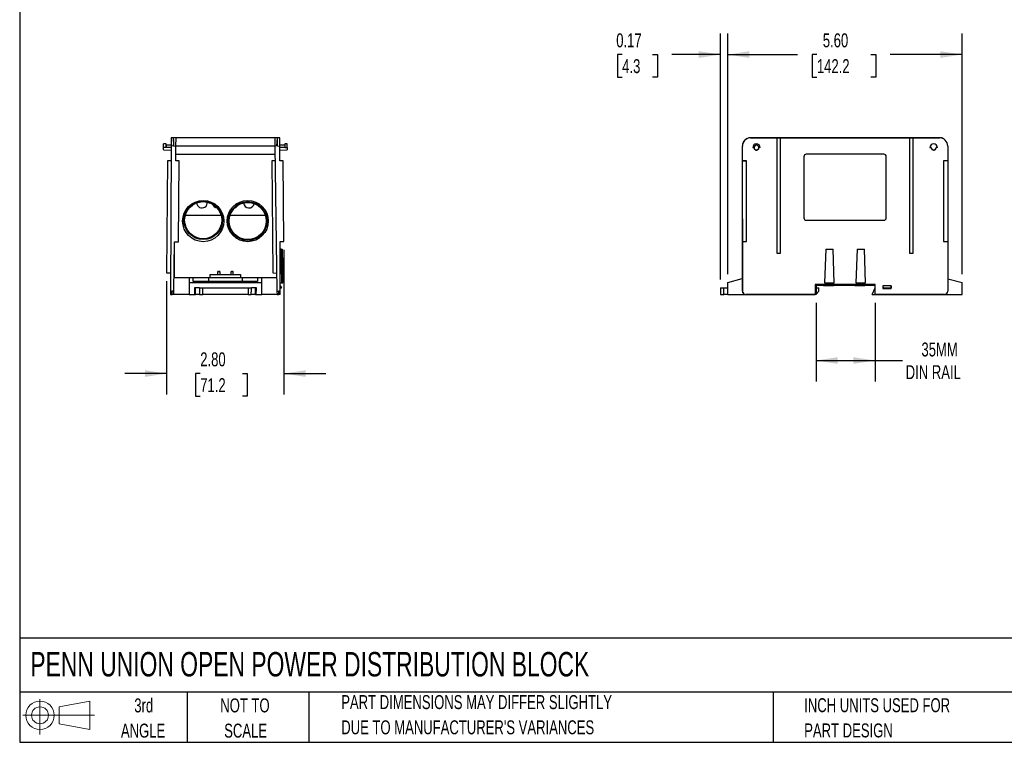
# Model space of a CAD drawing. Header units: inches. Extents: x 1 to 43, y 1 to 33.
# Tile 1 of 3: x 1 to 24.5, y 1 to 18.2. Entities that reach past the tile are written whole.
import ezdxf

# ---------------------------------------------------------------- set-up
doc = ezdxf.new("R2010")
doc.units = ezdxf.units.IN
doc.header["$LTSCALE"] = 4
doc.header["$MEASUREMENT"] = 0
doc.layers.add('DIMENSIONS', color=140, linetype='Continuous', lineweight=25)
doc.layers.add('TEXT', color=140, linetype='Continuous', lineweight=25)
doc.layers.add('SLD-DEFPOINTS', color=7, linetype='Continuous')
doc.styles.add('SLDTEXTSTYLE0', font='TXT', dxfattribs={"width": 0.7})
doc.dimstyles.new('SLDDIMSTYLE0', dxfattribs={"dimtxt": 0.339844, "dimasz": 0.52, "dimexe": 0, "dimexo": 0.0625, "dimgap": 0.084961, "dimtad": 0, "dimtih": 1, "dimtoh": 1, "dimrnd": 1e-09, "dimzin": 4, "dimdsep": 46, "dimtxsty": 'SLDTEXTSTYLE0', "dimsah": 1, "dimcen": 0.09, "dimadec": 0, "dimazin": 1, "dimtfac": 1, "dimtofl": 0, "dimtmove": 0, "dimatfit": 3, "dimfxl": 0, "dimfrac": 2, "dimtolj": 1, "dimtzin": 12, "dimarcsym": 0})
doc.dimstyles.new('SLDDIMSTYLE1', dxfattribs={"dimtxt": 0.339844, "dimasz": 0.52, "dimexe": 0, "dimexo": 0.0625, "dimgap": 0.084961, "dimtad": 0, "dimtih": 1, "dimtoh": 1, "dimrnd": 1e-09, "dimdsep": 46, "dimtxsty": 'SLDTEXTSTYLE0', "dimsah": 1, "dimcen": 0.09, "dimadec": 0, "dimazin": 2, "dimtfac": 1, "dimtmove": 0, "dimatfit": 0, "dimfxl": 0, "dimfrac": 2, "dimtolj": 1, "dimtzin": 12, "dimarcsym": 0})
doc.dimstyles.new('SLDDIMSTYLE2', dxfattribs={"dimtxt": 0.339844, "dimasz": 0.52, "dimexe": 0, "dimexo": 0.0625, "dimgap": 0.084961, "dimtad": 0, "dimtih": 1, "dimtoh": 1, "dimrnd": 1e-09, "dimzin": 12, "dimdsep": 46, "dimtxsty": 'SLDTEXTSTYLE0', "dimsah": 1, "dimcen": 0.09, "dimadec": 0, "dimazin": 3, "dimtfac": 1, "dimtofl": 0, "dimtmove": 0, "dimatfit": 3, "dimfxl": 0, "dimfrac": 2, "dimtolj": 1, "dimtzin": 12, "dimarcsym": 0})
doc.dimstyles.new('SLDDIMSTYLE4', dxfattribs={"dimtxt": 0.339844, "dimasz": 0.52, "dimexe": 0, "dimexo": 0.0625, "dimgap": 0.084961, "dimtad": 0, "dimtih": 1, "dimtoh": 1, "dimrnd": 1e-09, "dimzin": 4, "dimdsep": 46, "dimtxsty": 'SLDTEXTSTYLE0', "dimsah": 1, "dimcen": 0.09, "dimadec": 0, "dimazin": 1, "dimtfac": 1, "dimtmove": 0, "dimatfit": 0, "dimfxl": 0, "dimfrac": 2, "dimtolj": 1, "dimtzin": 12, "dimarcsym": 0})

# ---------------------------------------------------------------- blocks, each defined once
blk = doc.blocks.new('Block11')
at = {"color": 7, "linetype": 'Continuous', "lineweight": 18}
for p, q in [((0.408, 0.836), (0.408, 0)), ((0.863, 0.656), (1.602, 0.792)), ((1.602, 0.792), (1.602, 0.115)), ((0.863, 0.251), (0.863, 0.656)), ((0, 0.454), (1.712, 0.454)), ((0.863, 0.251), (1.602, 0.115))]:
    blk.add_line(p, q, dxfattribs=at)
for radius in [0.339, 0.202]:
    blk.add_circle((0.408, 0.454), radius, dxfattribs=at)
blk = doc.blocks.new('Block12')
at = {"layer": 'SLD-DEFPOINTS'}
blk.add_blockref('Block11', (0, 0), dxfattribs=at)
blk = doc.blocks.new('_D')
at = {"layer": 'DIMENSIONS'}
for p, q in [((17.909, 12.172), (17.909, 17.915)), ((23.508, 12.172), (23.508, 17.915)), ((17.909, 17.415), (19.579, 17.415)), ((20.04, 17.415), (19.926, 17.415)), ((19.926, 17.415), (19.926, 16.875)), ((21.332, 17.415), (21.447, 17.415)), ((21.447, 17.415), (21.447, 16.875)), ((23.508, 17.415), (21.793, 17.415)), ((19.926, 16.875), (20.04, 16.875)), ((21.447, 16.875), (21.332, 16.875))]:
    blk.add_line(p, q, dxfattribs=at)
for points in [[(17.909, 17.415), (18.429, 17.335), (18.429, 17.495)], [(23.508, 17.415), (22.988, 17.495), (22.988, 17.335)]]:
    blk.add_solid(points, dxfattribs=at)
at = {"layer": 'DIMENSIONS', "char_height": 0.3333, "attachment_point": 1, "style": 'SLDTEXTSTYLE0'}
for s, insert in [('5.60', (20.181, 17.921)), ('142.2', (20.04, 17.305))]:
    blk.add_mtext(s, dxfattribs=dict(at, insert=insert))
blk = doc.blocks.new('_D_1')
at = {"layer": 'DIMENSIONS'}
for p, q in [((17.738, 12.046), (17.738, 17.915)), ((17.909, 12.172), (17.909, 17.915)), ((15.39, 17.415), (15.275, 17.415)), ((15.275, 17.415), (15.275, 16.875)), ((16.117, 17.415), (16.231, 17.415)), ((16.231, 17.415), (16.231, 16.875)), ((17.738, 17.415), (16.577, 17.415)), ((17.909, 17.415), (18.909, 17.415)), ((15.275, 16.875), (15.39, 16.875)), ((16.231, 16.875), (16.117, 16.875))]:
    blk.add_line(p, q, dxfattribs=at)
for points in [[(17.738, 17.415), (17.218, 17.495), (17.218, 17.335)], [(17.909, 17.415), (18.429, 17.335), (18.429, 17.495)]]:
    blk.add_solid(points, dxfattribs=at)
at = {"layer": 'DIMENSIONS', "char_height": 0.3333, "attachment_point": 1, "style": 'SLDTEXTSTYLE0'}
for s, insert in [('0.17', (15.248, 17.921)), ('4.3', (15.39, 17.305))]:
    blk.add_mtext(s, dxfattribs=dict(at, insert=insert))
blk = doc.blocks.new('_D_2')
at = {"layer": 'DIMENSIONS'}
for p, q in [((20.02, 11.489), (20.02, 9.612)), ((21.43, 11.491), (21.43, 9.612)), ((20.02, 10.112), (21.43, 10.112)), ((21.43, 10.112), (22.085, 10.112))]:
    blk.add_line(p, q, dxfattribs=at)
for points in [[(20.02, 10.112), (20.54, 10.032), (20.54, 10.192)], [(21.43, 10.112), (20.91, 10.192), (20.91, 10.032)]]:
    blk.add_solid(points, dxfattribs=at)
at = {"layer": 'DIMENSIONS', "char_height": 0.3333, "attachment_point": 1, "style": 'SLDTEXTSTYLE0'}
for s, insert in [('35MM', (22.537, 10.542)), ('DIN RAIL', (22.161, 10.001))]:
    blk.add_mtext(s, dxfattribs=dict(at, insert=insert))
blk = doc.blocks.new('_D_8')
at = {"layer": 'DIMENSIONS'}
for p, q in [((7.312, 12.751), (7.312, 9.301)), ((4.51, 12.004), (4.51, 9.301)), ((4.51, 9.801), (3.51, 9.801)), ((5.312, 9.801), (5.198, 9.801)), ((5.198, 9.801), (5.198, 9.261)), ((6.322, 9.801), (6.436, 9.801)), ((6.436, 9.801), (6.436, 9.261)), ((7.312, 9.801), (8.312, 9.801)), ((5.198, 9.261), (5.312, 9.261)), ((6.436, 9.261), (6.322, 9.261))]:
    blk.add_line(p, q, dxfattribs=at)
for points in [[(4.51, 9.801), (3.99, 9.881), (3.99, 9.721)], [(7.312, 9.801), (7.832, 9.721), (7.832, 9.881)]]:
    blk.add_solid(points, dxfattribs=at)
at = {"layer": 'DIMENSIONS', "char_height": 0.3333, "attachment_point": 1, "style": 'SLDTEXTSTYLE0'}
for s, insert in [('2.80', (5.312, 10.307)), ('71.2', (5.312, 9.691))]:
    blk.add_mtext(s, dxfattribs=dict(at, insert=insert))

msp = doc.modelspace()

# ---------------------------------------------------------------- linework, layer by layer
for p, q in [((4.617, 15.429), (4.616, 15.232)), ((4.676, 15.429), (4.617, 15.429)), ((7.153, 15.429), (4.674, 15.429)), ((4.684, 15.233), (4.674, 15.429)), ((4.676, 15.429), (4.676, 15.429)), ((4.676, 15.429), (4.676, 15.429)), ((4.732, 15.231), (4.735, 15.428)), ((7.094, 15.428), (7.097, 15.231)), ((7.144, 15.233), (7.154, 15.429)), ((7.153, 15.429), (7.152, 15.429)), ((7.153, 15.429), (7.153, 15.429)), ((7.212, 15.429), (7.153, 15.429)), ((7.212, 15.232), (7.212, 15.429)), ((18.293, 15.342), (18.292, 15.34)), ((18.457, 15.429), (18.456, 15.429)), ((18.457, 15.429), (18.456, 15.429)), ((18.456, 15.429), (18.456, 15.429)), ((18.457, 15.429), (19.084, 15.429)), ((18.458, 15.429), (18.457, 15.429)), ((22.966, 15.429), (18.458, 15.429)), ((19.084, 15.429), (19.084, 12.674)), ((19.084, 15.429), (19.171, 15.429)), ((19.084, 15.429), (19.084, 15.429)), ((19.171, 12.674), (19.171, 15.429)), ((19.171, 15.429), (22.254, 15.429)), ((19.171, 15.429), (19.171, 15.429)), ((22.254, 15.429), (22.254, 12.674)), ((22.254, 15.429), (22.34, 15.429)), ((22.254, 15.429), (22.254, 15.429)), ((22.34, 12.674), (22.34, 15.429)), ((22.34, 15.429), (22.967, 15.429)), ((22.34, 15.429), (22.34, 15.429)), ((22.967, 15.429), (22.966, 15.429)), ((23.055, 15.408), (23.054, 15.409)), ((4.437, 15.195), (4.438, 15.284)), ((4.496, 15.195), (4.437, 15.195)), ((4.437, 15.139), (4.616, 15.135)), ((4.437, 15.139), (4.616, 15.135)), ((4.494, 15.283), (4.438, 15.284)), ((4.497, 15.283), (4.494, 15.283)), ((4.494, 15.283), (4.496, 15.195)), ((4.617, 15.253), (4.494, 15.252)), ((4.496, 15.194), (4.497, 15.283)), ((4.616, 15.194), (4.496, 15.195)), ((4.616, 15.253), (4.497, 15.252)), ((4.616, 15.232), (4.604, 11.769)), ((4.677, 15.233), (4.616, 15.232)), ((4.677, 15.233), (4.732, 15.231)), ((4.727, 14.878), (4.732, 15.231)), ((4.732, 15.233), (7.097, 15.233)), ((7.097, 15.229), (4.732, 15.229)), ((7.158, 15.233), (7.097, 15.231)), ((7.097, 15.231), (7.145, 11.769)), ((7.158, 15.233), (7.212, 15.232)), ((7.332, 15.252), (7.211, 15.253)), ((7.332, 15.252), (7.212, 15.253)), ((7.214, 14.879), (7.212, 15.232)), ((7.332, 15.195), (7.213, 15.194)), ((7.213, 15.135), (7.392, 15.139)), ((7.39, 15.284), (7.331, 15.283)), ((7.331, 15.283), (7.332, 15.195)), ((7.332, 15.195), (7.391, 15.195)), ((7.391, 15.195), (7.39, 15.284)), ((18.26, 15.233), (18.259, 15.231)), ((18.259, 15.232), (18.259, 15.231)), ((18.259, 15.232), (18.259, 15.232)), ((18.259, 15.231), (18.26, 11.769)), ((18.26, 15.233), (18.261, 15.232)), ((18.261, 14.879), (18.261, 15.232)), ((18.54, 15.195), (18.508, 15.195)), ((18.508, 15.195), (18.539, 15.195)), ((18.508, 15.195), (18.508, 15.195)), ((18.685, 15.195), (18.652, 15.195)), ((18.685, 15.195), (18.653, 15.195)), ((18.685, 15.195), (18.685, 15.195)), ((22.74, 15.195), (22.773, 15.195)), ((22.74, 15.195), (22.74, 15.195)), ((22.772, 15.195), (22.74, 15.195)), ((22.772, 15.195), (22.773, 15.195)), ((22.885, 15.195), (22.886, 15.195)), ((22.917, 15.195), (22.885, 15.195)), ((22.917, 15.195), (22.886, 15.195)), ((22.917, 15.195), (22.917, 15.195)), ((23.164, 15.232), (23.164, 14.879)), ((4.533, 14.878), (4.51, 12.204)), ((4.615, 14.879), (4.533, 14.878)), ((4.809, 14.876), (4.727, 14.878)), ((4.729, 15.036), (7.099, 15.036)), ((4.792, 12.948), (4.809, 14.876)), ((7.102, 14.878), (7.02, 14.876)), ((7.02, 14.876), (7.043, 12.202)), ((7.295, 14.878), (7.214, 14.879)), ((7.312, 12.951), (7.295, 14.878)), ((18.262, 14.878), (18.261, 14.879)), ((18.36, 14.879), (18.261, 14.879)), ((18.262, 12.951), (18.262, 14.878)), ((18.262, 14.878), (18.359, 14.878)), ((18.358, 12.951), (18.359, 14.878)), ((18.359, 14.878), (18.36, 14.879)), ((18.36, 12.95), (18.36, 14.879)), ((19.728, 14.976), (19.728, 13.52)), ((21.638, 15.035), (19.787, 15.035)), ((19.787, 15.035), (19.787, 15.035)), ((21.638, 15.035), (19.787, 15.035)), ((21.638, 15.035), (21.638, 15.035)), ((21.697, 13.52), (21.697, 14.976)), ((23.065, 14.879), (23.065, 12.95)), ((23.065, 14.879), (23.066, 14.878)), ((23.164, 14.879), (23.065, 14.879)), ((23.066, 14.878), (23.066, 12.951)), ((23.166, 14.878), (23.066, 14.878)), ((23.164, 14.879), (23.166, 14.878)), ((23.166, 14.878), (23.166, 12.951)), ((4.956, 13.579), (5.81, 13.579)), ((6.025, 13.579), (6.867, 13.579)), ((19.787, 13.46), (21.638, 13.46)), ((4.683, 11.769), (4.7, 12.949)), ((4.7, 12.949), (4.792, 12.948)), ((7.22, 12.95), (7.312, 12.951)), ((7.225, 11.769), (7.22, 12.95)), ((18.261, 12.95), (18.262, 12.951)), ((18.261, 12.95), (18.36, 12.95)), ((18.261, 11.769), (18.261, 12.95)), ((18.262, 12.951), (18.358, 12.951)), ((18.36, 12.95), (18.358, 12.951)), ((23.065, 12.95), (23.066, 12.951)), ((23.065, 12.95), (23.164, 12.95)), ((23.066, 12.951), (23.166, 12.951)), ((23.166, 12.951), (23.164, 12.95)), ((23.164, 12.95), (23.164, 11.769)), ((23.164, 12.948), (23.166, 12.948)), ((23.166, 12.951), (23.166, 12.948)), ((7.247, 12.773), (7.221, 12.773)), ((7.261, 11.966), (7.247, 12.773)), ((7.247, 12.773), (7.267, 12.773)), ((7.267, 12.773), (7.281, 11.966)), ((20.25, 12.773), (20.222, 11.966)), ((20.25, 12.773), (20.427, 12.773)), ((20.455, 11.966), (20.427, 12.773)), ((20.998, 12.773), (20.97, 11.966)), ((20.998, 12.773), (21.175, 12.773)), ((21.203, 11.966), (21.175, 12.773)), ((4.696, 12.083), (4.696, 12.648)), ((19.084, 12.674), (19.171, 12.674)), ((22.254, 12.674), (22.34, 12.674)), ((5.747, 12.24), (5.767, 12.24)), ((6.062, 12.24), (6.082, 12.24)), ((4.51, 12.204), (4.605, 12.202)), ((5.048, 12.083), (4.696, 12.083)), ((5.146, 12.083), (5.048, 12.083)), ((5.048, 12.083), (5.048, 11.972)), ((5.509, 12.083), (5.146, 12.083)), ((5.146, 11.999), (5.146, 12.083)), ((6.682, 11.999), (5.146, 11.999)), ((6.32, 12.083), (5.509, 12.083)), ((5.509, 12.083), (5.509, 11.999)), ((5.552, 12.083), (5.552, 12.169)), ((5.552, 12.169), (6.276, 12.169)), ((5.727, 12.22), (5.727, 12.169)), ((5.786, 12.169), (5.786, 12.22)), ((6.042, 12.22), (6.042, 12.169)), ((6.101, 12.169), (6.101, 12.22)), ((6.276, 12.169), (6.276, 12.083)), ((6.682, 12.083), (6.32, 12.083)), ((6.32, 11.999), (6.32, 12.083)), ((6.78, 12.083), (6.682, 12.083)), ((6.682, 12.083), (6.682, 11.999)), ((7.133, 12.083), (6.78, 12.083)), ((6.78, 11.972), (6.78, 12.083)), ((7.043, 12.202), (7.139, 12.201)), ((7.133, 12.201), (7.133, 12.083)), ((17.909, 11.972), (18.259, 12.066)), ((23.164, 12.064), (23.508, 11.972)), ((4.604, 11.769), (4.645, 11.768)), ((4.604, 11.769), (4.604, 11.691)), ((4.683, 11.769), (4.645, 11.768)), ((4.682, 11.69), (4.683, 11.769)), ((5.048, 11.972), (5.048, 11.689)), ((5.048, 11.972), (6.78, 11.972)), ((5.292, 11.846), (5.174, 11.846)), ((5.174, 11.846), (5.174, 11.768)), ((5.197, 11.772), (5.174, 11.772)), ((5.178, 11.768), (5.174, 11.768)), ((5.178, 11.768), (5.178, 11.689)), ((5.186, 11.772), (5.186, 11.758)), ((5.197, 11.768), (5.186, 11.768)), ((5.198, 11.689), (5.196, 11.846)), ((5.373, 11.846), (6.456, 11.846)), ((6.654, 11.846), (6.537, 11.846)), ((6.63, 11.689), (6.633, 11.846)), ((6.654, 11.772), (6.631, 11.772)), ((6.631, 11.768), (6.643, 11.768)), ((6.643, 11.758), (6.643, 11.772)), ((6.654, 11.768), (6.65, 11.768)), ((6.65, 11.689), (6.65, 11.768)), ((6.654, 11.768), (6.654, 11.846)), ((6.78, 11.689), (6.78, 11.972)), ((7.145, 11.769), (7.186, 11.768)), ((7.145, 11.769), (7.146, 11.69)), ((7.225, 11.769), (7.186, 11.768)), ((7.224, 11.966), (7.261, 11.966)), ((7.225, 11.895), (7.224, 11.895)), ((7.251, 11.837), (7.224, 11.835)), ((7.225, 11.895), (7.251, 11.85)), ((7.225, 11.691), (7.225, 11.769)), ((7.251, 11.837), (7.251, 11.85)), ((7.261, 11.966), (7.281, 11.966)), ((17.817, 11.846), (17.909, 11.846)), ((17.909, 11.689), (17.909, 11.972)), ((18.261, 11.769), (18.26, 11.768)), ((18.26, 11.769), (18.26, 11.768)), ((21.43, 11.926), (19.995, 11.926)), ((19.995, 11.926), (19.995, 11.691)), ((20.02, 11.905), (20.02, 11.689)), ((20.201, 11.905), (20.02, 11.905)), ((20.02, 11.846), (20.09, 11.846)), ((20.089, 11.768), (20.02, 11.699)), ((20.089, 11.768), (20.09, 11.846)), ((20.201, 11.905), (20.202, 11.926)), ((20.201, 11.905), (20.437, 11.905)), ((20.222, 11.966), (20.455, 11.966)), ((20.239, 11.966), (20.222, 11.966)), ((20.222, 11.966), (20.222, 11.966)), ((20.239, 11.966), (20.438, 11.966)), ((20.436, 11.926), (20.472, 11.926)), ((20.436, 11.926), (20.437, 11.905)), ((20.949, 11.905), (20.437, 11.905)), ((20.455, 11.966), (20.438, 11.966)), ((20.455, 11.966), (20.455, 11.966)), ((20.472, 11.926), (20.455, 11.926)), ((20.949, 11.905), (20.95, 11.926)), ((20.949, 11.905), (21.185, 11.905)), ((20.97, 11.966), (21.203, 11.966)), ((20.987, 11.966), (20.97, 11.966)), ((20.97, 11.966), (20.97, 11.966)), ((20.987, 11.966), (21.186, 11.966)), ((21.184, 11.926), (21.22, 11.926)), ((21.184, 11.926), (21.185, 11.905)), ((21.43, 11.905), (21.185, 11.905)), ((21.203, 11.966), (21.186, 11.966)), ((21.203, 11.966), (21.203, 11.966)), ((21.22, 11.926), (21.203, 11.926)), ((21.358, 11.689), (21.43, 11.851)), ((21.43, 11.691), (21.43, 11.926)), ((21.618, 11.895), (21.619, 11.85)), ((21.618, 11.895), (21.618, 11.835)), ((21.618, 11.895), (21.618, 11.895)), ((21.815, 11.895), (21.618, 11.895)), ((21.619, 11.837), (21.618, 11.835)), ((21.618, 11.835), (21.815, 11.835)), ((21.619, 11.837), (21.619, 11.85)), ((21.619, 11.85), (21.814, 11.85)), ((21.814, 11.837), (21.619, 11.837)), ((21.815, 11.895), (21.814, 11.85)), ((21.814, 11.85), (21.814, 11.837)), ((21.815, 11.835), (21.814, 11.837)), ((21.815, 11.895), (21.815, 11.895)), ((21.815, 11.835), (21.815, 11.895)), ((23.508, 11.689), (23.508, 11.972)), ((4.604, 11.691), (4.643, 11.689)), ((4.682, 11.69), (4.643, 11.689)), ((4.664, 11.689), (4.664, 11.69)), ((5.048, 11.689), (4.664, 11.689)), ((5.048, 11.689), (5.178, 11.689)), ((5.178, 11.758), (5.197, 11.758)), ((5.178, 11.689), (5.198, 11.689)), ((5.297, 11.689), (5.198, 11.689)), ((5.37, 11.689), (5.373, 11.689)), ((6.456, 11.689), (5.373, 11.689)), ((6.63, 11.689), (6.532, 11.689)), ((6.63, 11.689), (6.65, 11.689)), ((6.631, 11.758), (6.65, 11.758)), ((6.65, 11.689), (6.78, 11.689)), ((7.164, 11.689), (6.78, 11.689)), ((7.146, 11.69), (7.185, 11.689)), ((7.164, 11.689), (7.164, 11.69)), ((7.225, 11.691), (7.185, 11.689)), ((17.909, 11.689), (17.817, 11.689)), ((17.909, 11.689), (19.208, 11.689)), ((18.303, 11.698), (18.304, 11.698)), ((18.34, 11.691), (18.339, 11.689)), ((18.339, 11.689), (18.339, 11.689)), ((18.339, 11.689), (19.994, 11.689)), ((19.995, 11.691), (18.34, 11.691)), ((20.02, 11.689), (19.208, 11.689)), ((19.208, 11.689), (19.208, 11.689)), ((19.994, 11.689), (19.995, 11.691)), ((21.358, 11.689), (22.208, 11.689)), ((21.431, 11.689), (21.43, 11.691)), ((23.085, 11.691), (21.43, 11.691)), ((21.431, 11.689), (23.084, 11.689)), ((22.208, 11.689), (22.208, 11.689)), ((22.208, 11.689), (23.508, 11.689)), ((23.085, 11.691), (23.084, 11.689)), ((23.084, 11.689), (23.084, 11.689)), ((23.15, 11.725), (23.151, 11.726))]:
    msp.add_line(p, q)
for centre, radius in [((5.383, 13.441), 0.492), ((5.383, 13.461), 0.463), ((5.383, 13.461), 0.443), ((6.446, 13.441), 0.492), ((6.446, 13.441), 0.463), ((6.446, 13.441), 0.443)]:
    msp.add_circle(centre, radius)
for centre, radius, start, end in [((18.458, 15.233), 0.197, 90, 180), ((22.966, 15.233), 0.197, 61.1881, 90), ((18.596, 15.195), 0.0886, 0.0017, 179.9983), ((22.829, 15.195), 0.0886, 0.0017, 179.9983), ((5.353, 13.882), 0.128, 183.2308, 4.7882), ((5.727, 13.882), 0.128, 197.3789, 264.0715), ((6.101, 13.882), 0.128, 286.5798, 329.4177), ((6.475, 13.882), 0.128, 184.0484, 348.2895), ((5.747, 12.22), 0.0197, 90, 180), ((5.767, 12.22), 0.0197, 0, 90), ((6.062, 12.22), 0.0197, 90, 180), ((6.082, 12.22), 0.0197, 0, 90)]:
    msp.add_arc(centre, radius, start, end)
for centre, major_axis, ratio, start_param, end_param in [((4.674, 15.233), (0.002, 0.197), 0.017449, 4.712206, 6.282881), ((7.155, 15.233), (-0.002, 0.197), 0.017449, 4.712206, 6.282881), ((18.455, 15.232), (0.163, 0.111), 0.999771, 1.906549, 2.543625), ((18.455, 15.231), (0.178, 0.084), 0.999724, 2.112204, 2.700385), ((18.457, 15.233), (-0.051, 0.19), 0.999693, 6.023783, 7.594457), ((18.458, 15.232), (0.163, -0.111), 0.999771, 2.169087, 3.739761), ((18.455, 15.232), (0.163, 0.111), 0.999771, 1.436176, 1.590357), ((22.966, 15.233), (-0.051, 0.19), 0.999693, 5.560124, 6.023254), ((22.967, 15.232), (0.163, -0.111), 0.999771, 0.598043, 2.169144), ((19.787, 14.976), (0, 0.0591), 0.999992, 0, 1.570796), ((19.787, 14.976), (0, 0.0591), 0.999992, 0, 1.570796), ((21.638, 14.976), (0, 0.0591), 0.999992, 4.712389, 6.283185), ((21.638, 14.976), (0, 0.0591), 0.999992, 4.712389, 6.283185), ((19.787, 13.52), (0, 0.0591), 0.999992, 1.570796, 3.141593), ((21.638, 13.52), (0, 0.0591), 0.999992, 3.141593, 4.712389), ((4.644, 11.768), (0.0007, 0.0787), 0.017449, 3.141897, 4.712206), ((7.185, 11.768), (-0.0007, 0.0787), 0.017449, 3.141897, 4.712206), ((18.338, 11.769), (-0.0552, 0.0562), 0.999604, 0.795012, 1.902242), ((18.339, 11.768), (-0.0202, 0.0761), 0.999693, 1.311272, 2.881581), ((18.34, 11.769), (0.0485, 0.0621), 0.999592, 2.233898, 3.804207), ((23.085, 11.769), (0.0485, 0.0621), 0.999592, 3.804321, 5.375422), ((23.084, 11.768), (-0.0202, 0.0761), 0.999693, 2.88227, 3.864654)]:
    msp.add_ellipse(centre, major_axis=major_axis, ratio=ratio, start_param=start_param, end_param=end_param)
for points in [[(22.966, 15.429), (22.966, 15.429), (22.966, 15.429), (22.966, 15.429)], [(5.294, 11.846), (5.295, 11.794), (5.296, 11.741), (5.297, 11.689)], [(5.373, 11.689), (5.372, 11.741), (5.374, 11.794), (5.373, 11.846)], [(6.456, 11.846), (6.455, 11.794), (6.456, 11.741), (6.456, 11.689)], [(6.532, 11.689), (6.532, 11.741), (6.533, 11.794), (6.534, 11.846)], [(17.738, 11.846), (17.739, 11.794), (17.74, 11.741), (17.741, 11.689)], [(17.817, 11.689), (17.816, 11.741), (17.818, 11.794), (17.817, 11.846)]]:
    msp.add_open_spline(points, degree=3)
for points, knots in [([(4.437, 15.14), (4.437, 15.14), (4.437, 15.139), (4.437, 15.145), (4.437, 15.155), (4.437, 15.171), (4.437, 15.185), (4.437, 15.193), (4.437, 15.195)], [0, 0, 0, 0, 0.080193, 0.290336, 0.507708, 0.722234, 0.935689, 1, 1, 1, 1]), ([(7.391, 15.195), (7.391, 15.189), (7.391, 15.176), (7.391, 15.159), (7.392, 15.147), (7.392, 15.14), (7.392, 15.14), (7.392, 15.14)], [0, 0, 0, 0, 0.21639, 0.432538, 0.650616, 0.861783, 1, 1, 1, 1]), ([(18.537, 15.194), (18.538, 15.187), (18.539, 15.174), (18.55, 15.156), (18.565, 15.143), (18.583, 15.135), (18.604, 15.134), (18.623, 15.14), (18.639, 15.152), (18.651, 15.168), (18.655, 15.184), (18.655, 15.193), (18.655, 15.195)], [0, 0, 0, 0, 0.107196, 0.214276, 0.322306, 0.427045, 0.535901, 0.640446, 0.748685, 0.855195, 0.961115, 1, 1, 1, 1]), ([(18.652, 15.201), (18.651, 15.208), (18.649, 15.215), (18.644, 15.224), (18.642, 15.227), (18.638, 15.233), (18.635, 15.235), (18.627, 15.242), (18.621, 15.246), (18.608, 15.251), (18.601, 15.252), (18.586, 15.251), (18.579, 15.249), (18.57, 15.245), (18.567, 15.243), (18.561, 15.239), (18.558, 15.236), (18.546, 15.224), (18.54, 15.21), (18.54, 15.195)], [0.008877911, 0.008877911, 0.008877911, 0.008877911, 0.00941531, 0.00941531, 0.009684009, 0.009684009, 0.009952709, 0.009952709, 0.010490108, 0.010490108, 0.011027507, 0.011027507, 0.011564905, 0.011564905, 0.011833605, 0.011833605, 0.012102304, 0.012102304, 0.013177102, 0.013177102, 0.013177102, 0.013177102]), ([(18.652, 15.195), (18.652, 15.203), (18.651, 15.21), (18.647, 15.22), (18.645, 15.223), (18.641, 15.229), (18.638, 15.232), (18.626, 15.245), (18.611, 15.251), (18.589, 15.251), (18.582, 15.25), (18.572, 15.246), (18.568, 15.244), (18.562, 15.24), (18.559, 15.237), (18.546, 15.225), (18.54, 15.21), (18.54, 15.195)], [0, 0, 0, 0, 0.125, 0.125, 0.1875, 0.1875, 0.25, 0.25, 0.5, 0.5, 0.625, 0.625, 0.6875, 0.6875, 0.75, 0.75, 1, 1, 1, 1]), ([(18.54, 15.195), (18.54, 15.188), (18.542, 15.18), (18.546, 15.17), (18.548, 15.166), (18.553, 15.16), (18.555, 15.157), (18.561, 15.152), (18.564, 15.15), (18.57, 15.146), (18.573, 15.144), (18.58, 15.142), (18.584, 15.141), (18.592, 15.139), (18.595, 15.139), (18.603, 15.14), (18.607, 15.14), (18.614, 15.142), (18.618, 15.144), (18.628, 15.149), (18.634, 15.153), (18.641, 15.162), (18.643, 15.165), (18.647, 15.172), (18.648, 15.175), (18.652, 15.186), (18.653, 15.193), (18.652, 15.201)], [0.004297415, 0.004297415, 0.004297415, 0.004297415, 0.004869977, 0.004869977, 0.005156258, 0.005156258, 0.005442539, 0.005442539, 0.00572882, 0.00572882, 0.006015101, 0.006015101, 0.006301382, 0.006301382, 0.006587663, 0.006587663, 0.006873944, 0.006873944, 0.007160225, 0.007160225, 0.007732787, 0.007732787, 0.008019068, 0.008019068, 0.008305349, 0.008305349, 0.008877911, 0.008877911, 0.008877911, 0.008877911]), ([(22.77, 15.194), (22.77, 15.186), (22.771, 15.178), (22.776, 15.168), (22.777, 15.164), (22.782, 15.158), (22.784, 15.155), (22.798, 15.141), (22.813, 15.135), (22.832, 15.135), (22.836, 15.135), (22.844, 15.137), (22.848, 15.138), (22.855, 15.141), (22.858, 15.143), (22.865, 15.147), (22.868, 15.149), (22.876, 15.158), (22.88, 15.164), (22.886, 15.178), (22.888, 15.186), (22.888, 15.194)], [0, 0, 0, 0, 0.125, 0.125, 0.1875, 0.1875, 0.25, 0.25, 0.5, 0.5, 0.5625, 0.5625, 0.625, 0.625, 0.6875, 0.6875, 0.75, 0.75, 0.875, 0.875, 1, 1, 1, 1]), ([(22.773, 15.195), (22.773, 15.188), (22.774, 15.181), (22.78, 15.167), (22.784, 15.161), (22.792, 15.153), (22.794, 15.151), (22.801, 15.147), (22.804, 15.145), (22.811, 15.142), (22.814, 15.141), (22.821, 15.14), (22.825, 15.139), (22.836, 15.139), (22.843, 15.141), (22.857, 15.147), (22.863, 15.151), (22.871, 15.158), (22.873, 15.161), (22.877, 15.167), (22.879, 15.171), (22.883, 15.181), (22.885, 15.188), (22.885, 15.195)], [0, 0, 0, 0, 0.000554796, 0.000554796, 0.001109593, 0.001109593, 0.001386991, 0.001386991, 0.001664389, 0.001664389, 0.001941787, 0.001941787, 0.002219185, 0.002219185, 0.002773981, 0.002773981, 0.003328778, 0.003328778, 0.003606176, 0.003606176, 0.003883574, 0.003883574, 0.00443837, 0.00443837, 0.00443837, 0.00443837]), ([(5.294, 11.846), (5.294, 11.846), (5.295, 11.846), (5.297, 11.846), (5.298, 11.846), (5.302, 11.846), (5.305, 11.846), (5.31, 11.846), (5.314, 11.846), (5.324, 11.846), (5.333, 11.846), (5.352, 11.846), (5.362, 11.846), (5.373, 11.846)], [0, 0, 0, 0, 0.125, 0.125, 0.25, 0.25, 0.375, 0.375, 0.5, 0.5, 0.75, 0.75, 1, 1, 1, 1]), ([(6.456, 11.846), (6.461, 11.846), (6.466, 11.846), (6.476, 11.846), (6.481, 11.846), (6.49, 11.846), (6.495, 11.846), (6.504, 11.846), (6.508, 11.846), (6.518, 11.846), (6.524, 11.846), (6.532, 11.846), (6.534, 11.846), (6.534, 11.846)], [0, 0, 0, 0, 0.125, 0.125, 0.25, 0.25, 0.375, 0.375, 0.5, 0.5, 0.75, 0.75, 1, 1, 1, 1]), ([(17.738, 11.846), (17.738, 11.846), (17.739, 11.846), (17.741, 11.846), (17.742, 11.846), (17.746, 11.846), (17.748, 11.846), (17.754, 11.846), (17.758, 11.846), (17.768, 11.846), (17.777, 11.846), (17.796, 11.846), (17.806, 11.846), (17.817, 11.846)], [0, 0, 0, 0, 0.125, 0.125, 0.25, 0.25, 0.375, 0.375, 0.5, 0.5, 0.75, 0.75, 1, 1, 1, 1]), ([(5.297, 11.689), (5.297, 11.689), (5.297, 11.689), (5.299, 11.689), (5.301, 11.689), (5.305, 11.689), (5.307, 11.689), (5.312, 11.689), (5.316, 11.689), (5.326, 11.689), (5.335, 11.689), (5.353, 11.689), (5.363, 11.689), (5.373, 11.689)], [0, 0, 0, 0, 0.125, 0.125, 0.25, 0.25, 0.375, 0.375, 0.5, 0.5, 0.75, 0.75, 1, 1, 1, 1]), ([(6.456, 11.689), (6.461, 11.689), (6.466, 11.689), (6.475, 11.689), (6.48, 11.689), (6.489, 11.689), (6.494, 11.689), (6.502, 11.689), (6.506, 11.689), (6.516, 11.689), (6.522, 11.689), (6.53, 11.689), (6.532, 11.689), (6.532, 11.689)], [0, 0, 0, 0, 0.125, 0.125, 0.25, 0.25, 0.375, 0.375, 0.5, 0.5, 0.75, 0.75, 1, 1, 1, 1]), ([(17.741, 11.689), (17.741, 11.689), (17.741, 11.689), (17.743, 11.689), (17.745, 11.689), (17.749, 11.689), (17.751, 11.689), (17.756, 11.689), (17.76, 11.689), (17.77, 11.689), (17.779, 11.689), (17.797, 11.689), (17.807, 11.689), (17.817, 11.689)], [0, 0, 0, 0, 0.125, 0.125, 0.25, 0.25, 0.375, 0.375, 0.5, 0.5, 0.75, 0.75, 1, 1, 1, 1])]:
    msp.add_open_spline(points, degree=3, knots=knots)
at = {"layer": 'TEXT'}
for p, q in [((1, 33), (1, 1)), ((43, 3.484), (1, 3.484)), ((43, 2.2), (1, 2.2)), ((5, 2.2), (5, 1)), ((7.907, 2.2), (7.907, 1)), ((18.999, 2.2), (18.999, 1)), ((1, 1), (43, 1))]:
    msp.add_line(p, q, dxfattribs=at)

# ---------------------------------------------------------------- block references
at = {"layer": 'SLD-DEFPOINTS'}
msp.add_blockref('Block12', (1.077, 1.19), dxfattribs=at)

# ---------------------------------------------------------------- texts
at = {"layer": 'TEXT', "style": 'SLDTEXTSTYLE0'}
for s, insert, char_height, attachment_point in [('PENN UNION OPEN POWER DISTRIBUTION BLOCK', (1.254, 3.155), 0.58333, 1), ('PART DIMENSIONS MAY DIFFER SLIGHTLY', (8.68, 2.126), 0.33333, 1), ('3rd', (3.963, 2.047), 0.3333, 2), ('NOT TO', (6.38, 2.047), 0.3333, 2), ('INCH UNITS USED FOR', (19.737, 2.052), 0.33333, 1), ('ANGLE', (3.947, 1.445), 0.3333, 2), ('SCALE', (6.396, 1.445), 0.3333, 2), ("DUE TO MANUFACTURER'S VARIANCES", (8.68, 1.524), 0.33333, 1), ('PART DESIGN', (19.737, 1.45), 0.33333, 1)]:
    msp.add_mtext(s, dxfattribs=dict(at, insert=insert, char_height=char_height, attachment_point=attachment_point))

# ---------------------------------------------------------------- dimensions: what is measured, and where the dimension line sits
at = {"layer": 'DIMENSIONS'}
for base, p1, p2, dimstyle, picture, middle in [((17.909, 17.415), (17.738, 11.846), (17.909, 11.972), 'SLDDIMSTYLE1', '_D_1', (15.753, 17.415)), ((17.909, 17.415), (23.508, 11.972), (17.909, 11.972), 'SLDDIMSTYLE0', '_D', (20.686, 17.415)), ((7.312, 9.801), (4.51, 12.204), (7.312, 12.951), 'SLDDIMSTYLE4', '_D_8', (5.817, 9.801))]:
    dim = msp.add_linear_dim(base=base, p1=p1, p2=p2, dimstyle=dimstyle, dxfattribs=at)
    dim.commit()
    dim.dimension.update_dxf_attribs({"geometry": picture, "text_midpoint": middle, "dimtype": 160})
dim = msp.add_linear_dim(base=(21.43, 10.112), p1=(20.02, 11.689), p2=(21.43, 11.691), angle=0.0052, text='35MM\\PDIN RAIL', dimstyle='SLDDIMSTYLE2', dxfattribs=at)
dim.commit()
dim.dimension.update_dxf_attribs({"geometry": '_D_2', "text_midpoint": (23.195, 10.112), "dimtype": 160})

doc.saveas('drawing.dxf')
